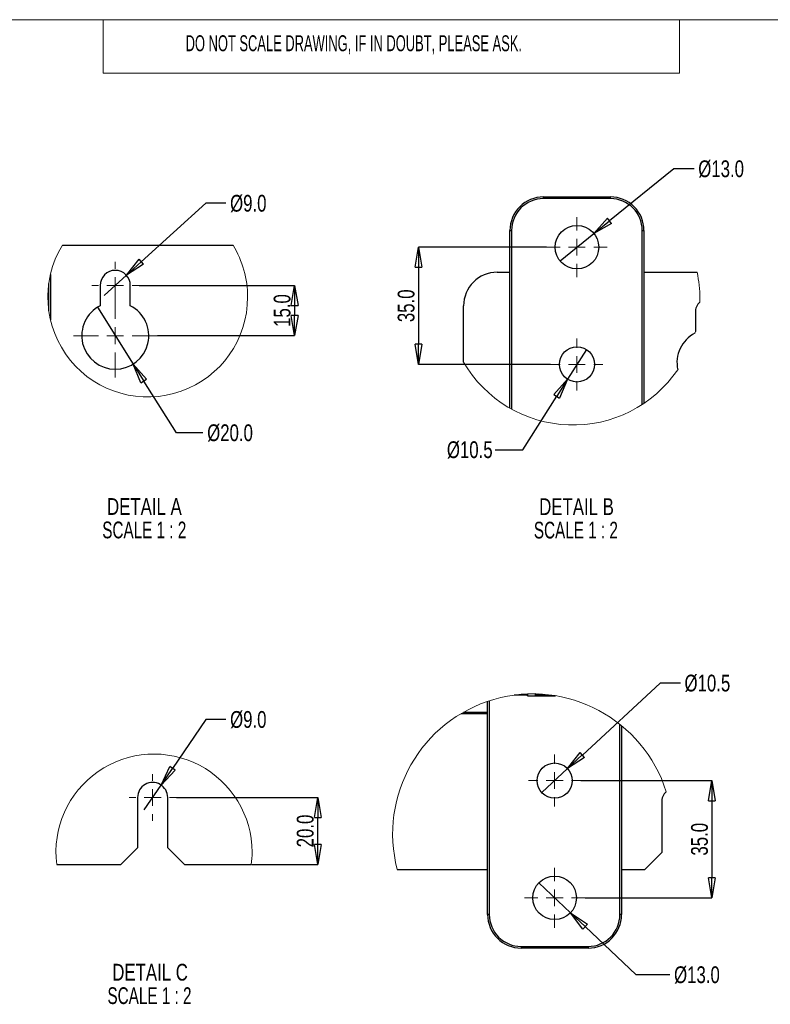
# Paper-space layout 'Sheet1' of a CAD drawing. Header units: millimetres. Extents: x -7 to 413, y -20 to 277.
# Tile 58 of 105: x 147 to 259, y 123 to 270. Entities that reach past the tile are written whole.
import ezdxf

# ---------------------------------------------------------------- set-up
doc = ezdxf.new("R2010")
doc.units = ezdxf.units.MM
doc.header["$PDSIZE"] = -1
doc.styles.add('SLDTEXTSTYLE0', font='TXT', dxfattribs={"width": 0.605})
doc.styles.add('SLDTEXTSTYLE1', font='TXT', dxfattribs={"width": 0.75})
doc.styles.add('SLDTEXTSTYLE2', font='TXT', dxfattribs={"width": 0.681818})
doc.dimstyles.new('SLDDIMSTYLE3', dxfattribs={"dimtxt": 2.5, "dimasz": 3, "dimexe": 0, "dimexo": 0.0625, "dimtad": 0, "dimtih": 1, "dimtoh": 1, "dimdec": 1, "dimlfac": 2, "dimrnd": 1e-09, "dimzin": 4, "dimdsep": 46, "dimtxsty": 'SLDTEXTSTYLE1', "dimblk1": 'NONE', "dimblk2": 'CLOSED', "dimsah": 1, "dimcen": 0, "dimadec": 0, "dimazin": 1, "dimtfac": 1, "dimtmove": 0, "dimatfit": 3, "dimldrblk": 'NONE', "dimfxl": 1, "dimfrac": 2, "dimtolj": 1, "dimtzin": 12, "dimarcsym": 0})
doc.dimstyles.new('SLDDIMSTYLE4', dxfattribs={"dimtxt": 2.5, "dimasz": 3, "dimexe": 0, "dimexo": 0.0625, "dimtad": 1, "dimdec": 1, "dimlfac": 2, "dimrnd": 1e-09, "dimzin": 4, "dimdsep": 46, "dimtxsty": 'SLDTEXTSTYLE1', "dimblk1": 'CLOSED', "dimblk2": 'CLOSED', "dimsah": 1, "dimcen": 0.09, "dimadec": 0, "dimazin": 1, "dimtfac": 1, "dimtmove": 0, "dimatfit": 0, "dimldrblk": 'CLOSED', "dimfxl": 1, "dimfrac": 2, "dimtolj": 1, "dimtzin": 12, "dimarcsym": 0})
doc.dimstyles.new('SLDDIMSTYLE5', dxfattribs={"dimtxt": 2.5, "dimasz": 3, "dimexe": 0, "dimexo": 0.0625, "dimtad": 0, "dimtih": 1, "dimtoh": 1, "dimdec": 1, "dimlfac": 2, "dimrnd": 1e-09, "dimzin": 12, "dimdsep": 46, "dimtxsty": 'SLDTEXTSTYLE1', "dimblk1": 'NONE', "dimblk2": 'CLOSED', "dimsah": 1, "dimcen": 0, "dimadec": 0, "dimazin": 3, "dimtfac": 1, "dimtmove": 0, "dimatfit": 3, "dimldrblk": 'NONE', "dimfxl": 1, "dimfrac": 2, "dimtolj": 1, "dimtzin": 12, "dimarcsym": 0})

# ---------------------------------------------------------------- blocks, each defined once
blk = doc.blocks.new('_Closed')
at = {"color": 0, "linetype": 'ByBlock', "lineweight": -2}
for p, q in [((-1, 0.166667), (0, 0)), ((-1, 0.166667), (-1, -0.166667)), ((0, 0), (-1, -0.166667)), ((0, 0), (-1, 0))]:
    blk.add_line(p, q, dxfattribs=at)
blk = doc.blocks.new('_D_14')
at = {"color": 0, "linetype": 'Continuous', "lineweight": -2}
for p, q in [((159.04, 227.02), (159.04, 227.02)), ((159.04, 227.02), (164.36, 218.55)), ((170.82, 208.3), (165.96, 216.01)), ((174.79, 208.3), (170.82, 208.3))]:
    blk.add_line(p, q, dxfattribs=at)
at = {"layer": 'Defpoints', "color": 0}
for p in [(159.04, 227.02), (164.36, 218.55)]:
    blk.add_point(p, dxfattribs=at)
at = {"color": 0, "lineweight": -2, "xscale": 3, "yscale": 3, "zscale": 3, "rotation": 122.1719283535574}
blk.add_blockref('_Closed', (164.36, 218.55), dxfattribs=at)
at = {"color": 0, "lineweight": 18, "insert": (175.42, 209.55), "char_height": 2.5, "attachment_point": 1, "style": 'SLDTEXTSTYLE1'}
blk.add_mtext('\\A1;%%c20.0', dxfattribs=at)
blk = doc.blocks.new('_None')
blk = doc.blocks.new('_D_15')
at = {"color": 0, "linetype": 'Continuous', "lineweight": -2}
for p, q in [((175.22, 242.55), (165.59, 233.81)), ((178.22, 242.55), (175.22, 242.55)), ((160.04, 228.77), (163.37, 231.8)), ((160.04, 228.77), (160.04, 228.77))]:
    blk.add_line(p, q, dxfattribs=at)
at = {"layer": 'Defpoints', "color": 0}
for p in [(163.37, 231.8), (160.04, 228.77)]:
    blk.add_point(p, dxfattribs=at)
at = {"color": 0, "lineweight": -2, "xscale": 3, "yscale": 3, "zscale": 3, "rotation": 222.2185117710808}
blk.add_blockref('_Closed', (163.37, 231.8), dxfattribs=at)
at = {"color": 0, "lineweight": 18, "insert": (178.84, 243.8), "char_height": 2.5, "attachment_point": 1, "style": 'SLDTEXTSTYLE1'}
blk.add_mtext('\\A1;%%c9.0', dxfattribs=at)
blk = doc.blocks.new('_D_16')
at = {"color": 0, "linetype": 'Continuous', "lineweight": -2}
for p, q in [((165.27, 230.29), (188.48, 230.29)), ((188.48, 227.29), (188.48, 225.79)), ((168.02, 222.79), (188.48, 222.79))]:
    blk.add_line(p, q, dxfattribs=at)
at = {"layer": 'Defpoints', "color": 0}
for p in [(165.2, 230.29), (167.95, 222.79), (188.48, 222.79)]:
    blk.add_point(p, dxfattribs=at)
at = {"color": 0, "lineweight": -2, "xscale": 3, "yscale": 3, "zscale": 3}
for p, rotation in [((188.48, 230.29), 90), ((188.48, 222.79), 270)]:
    blk.add_blockref('_Closed', p, dxfattribs=dict(at, rotation=rotation))
at = {"color": 0, "lineweight": 18, "insert": (185.35, 226.54), "char_height": 2.5, "attachment_point": 2, "rotation": 90, "style": 'SLDTEXTSTYLE1'}
blk.add_mtext('\\A1;15.0', dxfattribs=at)
blk = doc.blocks.new('SW_NOTE_0_2')
at = {"color": 0, "linetype": 'Continuous', "lineweight": 18, "char_height": 2.5, "attachment_point": 2}
for s, insert, style in [('DETAIL A', (6.72, 3.22), 'SLDTEXTSTYLE1'), ('SCALE 1 : 2', (6.7, -0.28), 'SLDTEXTSTYLE2')]:
    blk.add_mtext(s, dxfattribs=dict(at, insert=insert, style=style))
blk = doc.blocks.new('SW_CENTERMARKSYMBOL_20')
at = {"color": 0, "linetype": 'Continuous', "lineweight": 18}
for p, q in [((0, 2.5), (0, 6.25)), ((-2.5, 0), (-6.25, 0)), ((0, 0), (-1.25, 0)), ((0, 0), (0, 1.25)), ((0, 0), (0, -1.25)), ((0, 0), (1.25, 0)), ((2.5, 0), (6.25, 0)), ((0, -2.5), (0, -6.25))]:
    blk.add_line(p, q, dxfattribs=at)
blk = doc.blocks.new('SW_CENTERMARKSYMBOL_21')
at = {"color": 0, "linetype": 'Continuous', "lineweight": 18}
for p, q in [((0, 2.5), (0, 3.5)), ((-2.5, 0), (-3.5, 0)), ((0, 0), (-1.25, 0)), ((0, 0), (0, 1.25)), ((0, 0), (0, -1.25)), ((0, 0), (1.25, 0)), ((2.5, 0), (3.5, 0)), ((0, -2.5), (0, -3.5))]:
    blk.add_line(p, q, dxfattribs=at)
blk = doc.blocks.new('_D_17')
at = {"color": 0, "linetype": 'Continuous', "lineweight": -2}
for p, q in [((245.09, 247.7), (235.48, 239.93)), ((248.09, 247.7), (245.09, 247.7)), ((228.09, 233.95), (233.14, 238.04)), ((228.09, 233.95), (228.09, 233.95))]:
    blk.add_line(p, q, dxfattribs=at)
at = {"layer": 'Defpoints', "color": 0}
for p in [(233.14, 238.04), (228.09, 233.95)]:
    blk.add_point(p, dxfattribs=at)
at = {"color": 0, "lineweight": -2, "xscale": 3, "yscale": 3, "zscale": 3, "rotation": 218.951280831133}
blk.add_blockref('_Closed', (233.14, 238.04), dxfattribs=at)
at = {"color": 0, "lineweight": 18, "insert": (248.72, 248.95), "char_height": 2.5, "attachment_point": 1, "style": 'SLDTEXTSTYLE1'}
blk.add_mtext('\\A1;%%c13.0', dxfattribs=at)
blk = doc.blocks.new('_D_18')
at = {"color": 0, "linetype": 'Continuous', "lineweight": -2}
for p, q in [((232.02, 220.71), (229.21, 216.28)), ((232.02, 220.71), (232.02, 220.71)), ((222.53, 205.77), (227.6, 213.75)), ((218.39, 205.77), (222.53, 205.77))]:
    blk.add_line(p, q, dxfattribs=at)
at = {"layer": 'Defpoints', "color": 0}
for p in [(232.02, 220.71), (229.21, 216.28)]:
    blk.add_point(p, dxfattribs=at)
at = {"color": 0, "lineweight": -2, "xscale": 3, "yscale": 3, "zscale": 3, "rotation": 57.57746694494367}
blk.add_blockref('_Closed', (229.21, 216.28), dxfattribs=at)
at = {"color": 0, "lineweight": 18, "insert": (211.2, 207.02), "char_height": 2.5, "attachment_point": 1, "style": 'SLDTEXTSTYLE1'}
blk.add_mtext('\\A1;%%c10.5', dxfattribs=at)
blk = doc.blocks.new('_D_19')
at = {"color": 0, "linetype": 'Continuous', "lineweight": -2}
for p, q in [((226.05, 236), (206.98, 236)), ((206.98, 233), (206.98, 221.5)), ((226.68, 218.5), (206.98, 218.5))]:
    blk.add_line(p, q, dxfattribs=at)
at = {"layer": 'Defpoints', "color": 0}
for p in [(226.12, 236), (206.98, 218.5), (226.74, 218.5)]:
    blk.add_point(p, dxfattribs=at)
at = {"color": 0, "lineweight": -2, "xscale": 3, "yscale": 3, "zscale": 3}
for p, rotation in [((206.98, 236), 90), ((206.98, 218.5), 270)]:
    blk.add_blockref('_Closed', p, dxfattribs=dict(at, rotation=rotation))
at = {"color": 0, "lineweight": 18, "insert": (203.86, 227.25), "char_height": 2.5, "attachment_point": 2, "rotation": 90, "style": 'SLDTEXTSTYLE1'}
blk.add_mtext('\\A1;35.0', dxfattribs=at)
blk = doc.blocks.new('SW_NOTE_0_3')
at = {"color": 0, "linetype": 'Continuous', "lineweight": 18, "char_height": 2.5, "attachment_point": 2}
for s, insert, style in [('DETAIL B', (6.52, 3.22), 'SLDTEXTSTYLE1'), ('SCALE 1 : 2', (6.42, -0.28), 'SLDTEXTSTYLE2')]:
    blk.add_mtext(s, dxfattribs=dict(at, insert=insert, style=style))
blk = doc.blocks.new('SW_CENTERMARKSYMBOL_22')
at = {"color": 0, "linetype": 'Continuous', "lineweight": 18}
for p, q in [((0, 2.5), (0, 3.88)), ((-2.5, 0), (-3.88, 0)), ((0, 0), (-1.25, 0)), ((0, 0), (0, 1.25)), ((0, 0), (0, -1.25)), ((0, 0), (1.25, 0)), ((2.5, 0), (3.88, 0)), ((0, -2.5), (0, -3.88))]:
    blk.add_line(p, q, dxfattribs=at)
blk = doc.blocks.new('SW_CENTERMARKSYMBOL_23')
at = {"color": 0, "linetype": 'Continuous', "lineweight": 18}
for p, q in [((0, 2.5), (0, 4.5)), ((-2.5, 0), (-4.5, 0)), ((0, 0), (-1.25, 0)), ((0, 0), (0, 1.25)), ((0, 0), (0, -1.25)), ((0, 0), (1.25, 0)), ((2.5, 0), (4.5, 0)), ((0, -2.5), (0, -4.5))]:
    blk.add_line(p, q, dxfattribs=at)
blk = doc.blocks.new('_D_20')
at = {"color": 0, "linetype": 'Continuous', "lineweight": -2}
for p, q in [((170.84, 153.86), (191.93, 153.86)), ((191.93, 146.86), (191.93, 150.86)), ((182.07, 143.86), (191.93, 143.86))]:
    blk.add_line(p, q, dxfattribs=at)
at = {"layer": 'Defpoints', "color": 0}
for p in [(170.78, 153.86), (191.93, 153.86), (182.01, 143.86)]:
    blk.add_point(p, dxfattribs=at)
at = {"color": 0, "lineweight": -2, "xscale": 3, "yscale": 3, "zscale": 3}
for p, rotation in [((191.93, 153.86), 90), ((191.93, 143.86), 270)]:
    blk.add_blockref('_Closed', p, dxfattribs=dict(at, rotation=rotation))
at = {"color": 0, "lineweight": 18, "insert": (188.8, 148.86), "char_height": 2.5, "attachment_point": 2, "rotation": 90, "style": 'SLDTEXTSTYLE1'}
blk.add_mtext('\\A1;20.0', dxfattribs=at)
blk = doc.blocks.new('_D_21')
at = {"color": 0, "linetype": 'Continuous', "lineweight": -2}
for p, q in [((175.22, 165.51), (170.24, 158.2)), ((178.22, 165.51), (175.22, 165.51)), ((166.01, 152), (168.55, 155.72)), ((166.01, 152), (166.01, 152))]:
    blk.add_line(p, q, dxfattribs=at)
at = {"layer": 'Defpoints', "color": 0}
for p in [(168.55, 155.72), (166.01, 152)]:
    blk.add_point(p, dxfattribs=at)
at = {"color": 0, "lineweight": -2, "xscale": 3, "yscale": 3, "zscale": 3, "rotation": 235.745374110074}
blk.add_blockref('_Closed', (168.55, 155.72), dxfattribs=at)
at = {"color": 0, "lineweight": 18, "insert": (178.84, 166.76), "char_height": 2.5, "attachment_point": 1, "style": 'SLDTEXTSTYLE1'}
blk.add_mtext('\\A1;%%c9.0', dxfattribs=at)
blk = doc.blocks.new('SW_NOTE_0_4')
at = {"color": 0, "linetype": 'Continuous', "lineweight": 18, "char_height": 2.5, "attachment_point": 2}
for s, insert, style in [('DETAIL C', (6.91, 3.22), 'SLDTEXTSTYLE1'), ('SCALE 1 : 2', (6.82, -0.28), 'SLDTEXTSTYLE2')]:
    blk.add_mtext(s, dxfattribs=dict(at, insert=insert, style=style))
blk = doc.blocks.new('SW_CENTERMARKSYMBOL_24')
at = {"color": 0, "linetype": 'Continuous', "lineweight": 18}
for p, q in [((0, 2.5), (0, 3.5)), ((-2.5, 0), (-3.5, 0)), ((0, 0), (-1.25, 0)), ((0, 0), (0, 1.25)), ((0, 0), (0, -1.25)), ((0, 0), (1.25, 0)), ((2.5, 0), (3.5, 0)), ((0, -2.5), (0, -3.5))]:
    blk.add_line(p, q, dxfattribs=at)
blk = doc.blocks.new('_D_22')
at = {"color": 0, "linetype": 'Continuous', "lineweight": -2}
for p, q in [((224.92, 141.12), (224.92, 141.12)), ((224.92, 141.12), (229.65, 136.65)), ((239.44, 127.41), (231.83, 134.6)), ((244.48, 127.41), (239.44, 127.41))]:
    blk.add_line(p, q, dxfattribs=at)
at = {"layer": 'Defpoints', "color": 0}
for p in [(224.92, 141.12), (229.65, 136.65)]:
    blk.add_point(p, dxfattribs=at)
at = {"color": 0, "lineweight": -2, "xscale": 3, "yscale": 3, "zscale": 3, "rotation": 136.6594576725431}
blk.add_blockref('_Closed', (229.65, 136.65), dxfattribs=at)
at = {"color": 0, "lineweight": 18, "insert": (245.11, 128.66), "char_height": 2.5, "attachment_point": 1, "style": 'SLDTEXTSTYLE1'}
blk.add_mtext('\\A1;%%c13.0', dxfattribs=at)
blk = doc.blocks.new('_D_23')
at = {"color": 0, "linetype": 'Continuous', "lineweight": -2}
for p, q in [((243.05, 170.94), (231.42, 160.2)), ((246.05, 170.94), (243.05, 170.94)), ((225.36, 154.6), (229.21, 158.17)), ((225.36, 154.6), (225.36, 154.6))]:
    blk.add_line(p, q, dxfattribs=at)
at = {"layer": 'Defpoints', "color": 0}
for p in [(229.21, 158.17), (225.36, 154.6)]:
    blk.add_point(p, dxfattribs=at)
at = {"color": 0, "lineweight": -2, "xscale": 3, "yscale": 3, "zscale": 3, "rotation": 222.7088284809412}
blk.add_blockref('_Closed', (229.21, 158.17), dxfattribs=at)
at = {"color": 0, "lineweight": 18, "insert": (246.67, 172.19), "char_height": 2.5, "attachment_point": 1, "style": 'SLDTEXTSTYLE1'}
blk.add_mtext('\\A1;%%c10.5', dxfattribs=at)
blk = doc.blocks.new('_D_24')
at = {"color": 0, "linetype": 'Continuous', "lineweight": -2}
for p, q in [((231.22, 156.38), (250.77, 156.38)), ((250.77, 153.38), (250.77, 141.88)), ((231.85, 138.88), (250.77, 138.88))]:
    blk.add_line(p, q, dxfattribs=at)
at = {"layer": 'Defpoints', "color": 0}
for p in [(231.16, 156.38), (231.78, 138.88), (250.77, 138.88)]:
    blk.add_point(p, dxfattribs=at)
at = {"color": 0, "lineweight": -2, "xscale": 3, "yscale": 3, "zscale": 3}
for p, rotation in [((250.77, 156.38), 90), ((250.77, 138.88), 270)]:
    blk.add_blockref('_Closed', p, dxfattribs=dict(at, rotation=rotation))
at = {"color": 0, "lineweight": 18, "insert": (247.65, 147.63), "char_height": 2.5, "attachment_point": 2, "rotation": 90, "style": 'SLDTEXTSTYLE1'}
blk.add_mtext('\\A1;35.0', dxfattribs=at)
blk = doc.blocks.new('SW_CENTERMARKSYMBOL_25')
at = {"color": 0, "linetype": 'Continuous', "lineweight": 18}
for p, q in [((0, 2.5), (0, 3.88)), ((-2.5, 0), (-3.88, 0)), ((0, 0), (-1.25, 0)), ((0, 0), (0, 1.25)), ((0, 0), (0, -1.25)), ((0, 0), (1.25, 0)), ((2.5, 0), (3.88, 0)), ((0, -2.5), (0, -3.88))]:
    blk.add_line(p, q, dxfattribs=at)
blk = doc.blocks.new('SW_CENTERMARKSYMBOL_26')
at = {"color": 0, "linetype": 'Continuous', "lineweight": 18}
for p, q in [((0, 2.5), (0, 4.5)), ((-2.5, 0), (-4.5, 0)), ((0, 0), (-1.25, 0)), ((0, 0), (0, 1.25)), ((0, 0), (0, -1.25)), ((0, 0), (1.25, 0)), ((2.5, 0), (4.5, 0)), ((0, -2.5), (0, -4.5))]:
    blk.add_line(p, q, dxfattribs=at)

psp = doc.layouts.new('Sheet1')

# ---------------------------------------------------------------- linework, layer by layer
at = {"color": 7, "linetype": 'Continuous', "lineweight": 18}
for p, q in [((405.91, 269.949), (-0.09, 269.949)), ((159.91, 269.949), (159.91, 261.949)), ((245.91, 269.949), (245.91, 261.949)), ((245.91, 261.949), (159.91, 261.949))]:
    psp.add_line(p, q, dxfattribs=at)
at = {"color": 7, "linetype": 'Continuous', "lineweight": 25}
for p, q in [((225.617, 243.246), (225.617, 243.496)), ((225.617, 243.496), (235.617, 243.496)), ((235.617, 243.246), (225.617, 243.246)), ((235.617, 243.246), (235.617, 243.496)), ((220.617, 211.965), (220.617, 238.496)), ((220.617, 238.496), (220.867, 238.496)), ((240.367, 238.496), (240.617, 238.496)), ((240.617, 238.496), (240.617, 212.684)), ((153.806, 236.286), (179.29, 236.286)), ((218.691, 232.247), (220.617, 232.247)), ((240.617, 232.247), (248.556, 232.247)), ((152.028, 231.931), (152.028, 225.162)), ((159.453, 230.286), (159.453, 227.252)), ((163.953, 227.252), (163.953, 230.286)), ((213.691, 218.851), (213.691, 227.247)), ((248.291, 226.247), (248.291, 223.393)), ((222.744, 169.135), (221.223, 169.135)), ((222.744, 169.284), (222.744, 169.135)), ((223.176, 169.135), (222.744, 169.135)), ((223.244, 169.135), (223.176, 169.135)), ((223.243, 169.308), (223.243, 169.3)), ((223.243, 169.3), (223.244, 169.135)), ((223.244, 169.308), (223.246, 169.045)), ((223.246, 169.045), (223.244, 169.135)), ((223.246, 169.045), (227.406, 169.045)), ((224.441, 169.151), (224.44, 169.261)), ((225.886, 169.151), (224.441, 169.151)), ((224.47, 169.235), (224.469, 169.317)), ((224.47, 169.235), (224.567, 169.315)), ((224.842, 169.306), (224.775, 169.272)), ((224.775, 169.272), (225.462, 169.272)), ((225.887, 169.238), (225.886, 169.151)), ((226.089, 169.151), (226.089, 169.219)), ((226.089, 169.151), (226.128, 169.215)), ((226.301, 169.151), (226.089, 169.151)), ((226.328, 169.194), (226.301, 169.151)), ((217.284, 136.385), (217.284, 168.209)), ((237.284, 164.569), (237.284, 136.385)), ((165.031, 153.857), (165.031, 146.357)), ((169.531, 146.357), (169.531, 153.857)), ((243.271, 153.135), (243.271, 145.635)), ((162.531, 143.857), (165.031, 146.357)), ((169.531, 146.357), (172.031, 143.857)), ((240.771, 143.135), (243.271, 145.635)), ((152.966, 143.857), (162.531, 143.857)), ((172.031, 143.857), (182.011, 143.857)), ((203.792, 143.135), (217.284, 143.135)), ((237.284, 143.135), (240.771, 143.135)), ((217.534, 136.385), (217.284, 136.385)), ((237.284, 136.385), (237.034, 136.385)), ((222.284, 131.635), (232.284, 131.635)), ((222.284, 131.635), (222.284, 131.385)), ((232.284, 131.385), (222.284, 131.385)), ((232.284, 131.635), (232.284, 131.385))]:
    psp.add_line(p, q, dxfattribs=at)
at = {"color": 8, "linetype": 'Continuous', "lineweight": 25}
for p, q in [((220.867, 238.496), (220.867, 211.824)), ((240.367, 212.518), (240.367, 238.496)), ((151.778, 226.513), (151.778, 230.579)), ((217.534, 168.293), (217.534, 136.385)), ((213.32, 166.38), (217.284, 166.38)), ((213.664, 166.58), (217.284, 166.58)), ((237.034, 136.385), (237.034, 164.771))]:
    psp.add_line(p, q, dxfattribs=at)
at = {"color": 7, "linetype": 'Continuous', "lineweight": 25, "flags": 128}
psp.add_lwpolyline([(223.243, 169.3), (223.194, 169.304), (223.187, 169.306)], dxfattribs=at)
at = {"color": 7, "linetype": 'Continuous', "lineweight": 25}
for centre, radius in [((230.617, 235.996), 3.25), ((230.617, 218.496), 2.625), ((227.284, 156.385), 2.625), ((227.284, 138.885), 3.25)]:
    psp.add_circle(centre, radius, dxfattribs=at)
for centre, radius, start, end in [((225.617, 238.496), 5, 89.99988, 180.00004), ((225.617, 238.496), 4.75, 90.00004, 179.99996), ((235.617, 238.496), 5, 359.99982, 90.00027), ((235.617, 238.496), 4.75, 0.00019, 89.9999), ((161.703, 230.286), 2.25, 0.00001, 179.99999), ((218.691, 227.247), 5, 89.99988, 180.00004), ((250.332, 226.308), 2.042, 132.63219, 181.72504), ((161.703, 222.786), 5, 116.74368, 63.25632), ((250.508, 218.765), 4.962, 117.32773, 192.40026), ((223.049, 169.329), 0.196, 288.82112, 351.37235), ((167.281, 153.857), 2.25, 359.99998, 180.00002), ((245.338, 153.189), 2.068, 132.39351, 181.48641), ((222.284, 136.385), 5, 179.99994, 269.99998), ((222.284, 136.385), 4.75, 179.99973, 270.00027), ((232.284, 136.385), 4.75, 269.99973, 0.00027), ((232.284, 136.385), 5, 270.00017, 359.99992)]:
    psp.add_arc(centre, radius, start, end, dxfattribs=at)
at = {"color": 7, "linetype": 'Continuous', "lineweight": 18}
for centre, radius, start, end in [((166.548, 228.546), 14.909, 148.72323, 359.99999), ((166.548, 228.546), 14.909, 359.99999, 31.27677), ((230.04, 228.368), 18.918, 0.00002, 11.8295), ((230.001, 228.369), 18.957, 358.31055, 359.99851), ((230.063, 228.362), 18.894, 344.05976, 344.75034), ((230.04, 228.369), 18.917, 210.20719, 325.66796), ((224.013, 148.422), 20.901, 17.52783, 194.65031), ((167.489, 145.703), 14.639, 359.99999, 187.24528), ((167.489, 145.703), 14.639, 352.75456, 0.00007)]:
    psp.add_arc(centre, radius, start, end, dxfattribs=at)
at = {"color": 7, "linetype": 'Continuous', "lineweight": 25}
for points, knots in [([(222.965, 169.296), (222.974, 169.275), (222.994, 169.23), (223.045, 169.174), (223.09, 169.154), (223.112, 169.144)], [0, 0, 0, 0, 0.31821061, 0.67241682, 1, 1, 1, 1]), ([(223.112, 169.144), (223.122, 169.141), (223.143, 169.136), (223.165, 169.135), (223.176, 169.135)], [0, 0, 0, 0, 0.491326, 1, 1, 1, 1]), ([(224.454, 169.318), (224.451, 169.312), (224.444, 169.3), (224.44, 169.28), (224.44, 169.266), (224.44, 169.261)], [0, 0, 0, 0, 0.3096925, 0.703351, 1, 1, 1, 1]), ([(224.441, 169.151), (224.442, 169.164), (224.444, 169.186), (224.455, 169.214), (224.465, 169.228), (224.47, 169.235)], [0, 0, 0, 0, 0.4370707, 0.70765508, 1, 1, 1, 1])]:
    psp.add_open_spline(points, degree=3, knots=knots, dxfattribs=at)

# ---------------------------------------------------------------- block references
at = {"color": 7, "linetype": 'Continuous', "lineweight": 18}
for name, p in [('SW_CENTERMARKSYMBOL_23', (230.617, 235.996)), ('SW_CENTERMARKSYMBOL_21', (161.703, 230.286)), ('SW_CENTERMARKSYMBOL_20', (161.703, 222.786)), ('SW_CENTERMARKSYMBOL_22', (230.617, 218.496)), ('SW_NOTE_0_2', (159.334, 195.323)), ('SW_NOTE_0_3', (224.035, 195.298)), ('SW_CENTERMARKSYMBOL_25', (227.284, 156.385)), ('SW_CENTERMARKSYMBOL_24', (167.281, 153.857)), ('SW_CENTERMARKSYMBOL_26', (227.284, 138.885)), ('SW_NOTE_0_4', (159.99, 125.815))]:
    psp.add_blockref(name, p, dxfattribs=at)

# ---------------------------------------------------------------- texts
at = {"color": 7, "linetype": 'Continuous', "lineweight": 0, "insert": (172.207, 267.623), "char_height": 2.38125, "attachment_point": 1, "style": 'SLDTEXTSTYLE0'}
psp.add_mtext('DO NOT SCALE DRAWING, IF IN DOUBT, PLEASE ASK.', dxfattribs=at)

# ---------------------------------------------------------------- dimensions: what is measured, and where the dimension line sits
at = {"color": 7, "linetype": 'Continuous', "lineweight": 18}
for p1, p2, dimstyle, picture, middle in [((228.09, 233.953), (233.145, 238.039), 'SLDDIMSTYLE3', '_D_17', (251.999, 247.698)), ((160.036, 228.774), (163.369, 231.798), 'SLDDIMSTYLE3', '_D_15', (181.501, 242.551)), ((159.04, 227.019), (164.365, 218.554), 'SLDDIMSTYLE3', '_D_14', (178.853, 208.298)), ((232.025, 220.712), (229.21, 216.28), 'SLDDIMSTYLE5', '_D_18', (214.481, 205.765)), ((225.355, 154.604), (229.213, 158.165), 'SLDDIMSTYLE5', '_D_23', (249.954, 170.935)), ((166.014, 151.997), (168.547, 155.717), 'SLDDIMSTYLE3', '_D_21', (181.5, 165.513)), ((224.92, 141.115), (229.648, 136.654), 'SLDDIMSTYLE3', '_D_22', (248.387, 127.414))]:
    dim = psp.add_diameter_dim_2p(p1=p1, p2=p2, dimstyle=dimstyle, dxfattribs=at)
    dim.commit()
    dim.dimension.update_dxf_attribs({"geometry": picture, "text_midpoint": middle, "dimtype": 163})
for base, p1, p2, picture, middle in [((206.984, 218.496), (226.117, 235.996), (226.742, 218.496), '_D_19', (206.984, 227.246)), ((188.476, 222.786), (165.203, 230.286), (167.953, 222.786), '_D_16', (188.476, 226.536)), ((250.77, 138.885), (231.159, 156.385), (231.784, 138.885), '_D_24', (250.77, 147.635)), ((191.925, 153.857), (182.011, 143.857), (170.781, 153.857), '_D_20', (191.925, 148.857))]:
    dim = psp.add_linear_dim(base=base, p1=p1, p2=p2, angle=90, dimstyle='SLDDIMSTYLE4', dxfattribs=at)
    dim.commit()
    dim.dimension.update_dxf_attribs({"geometry": picture, "text_midpoint": middle, "dimtype": 160})

doc.saveas('drawing.dxf')
